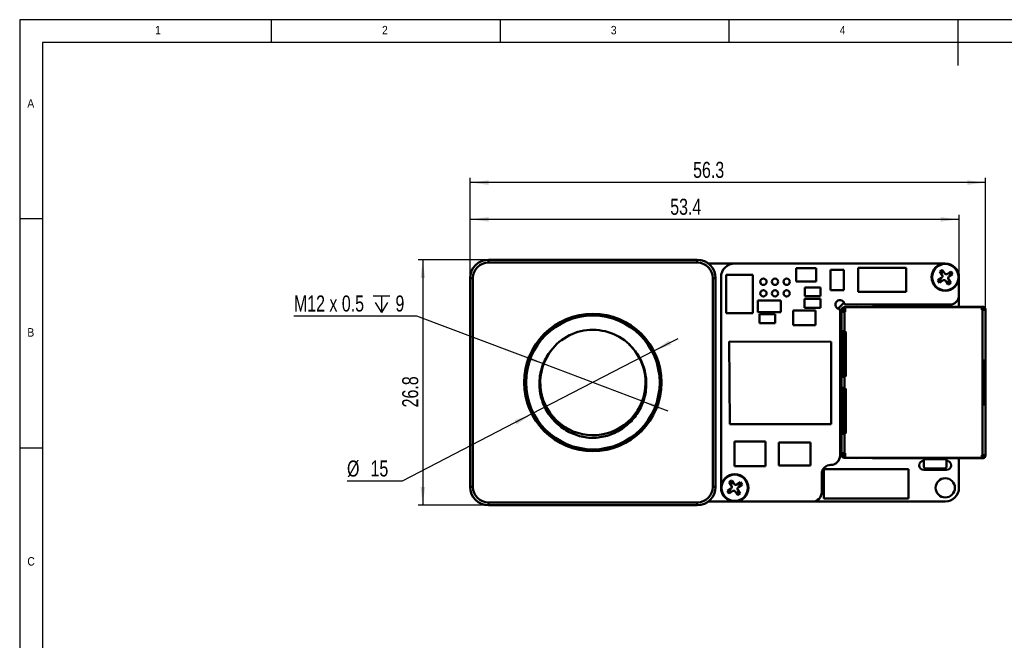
# Model space of a CAD drawing. Header units: millimetres. Extents: x 2 to 208, y 2 to 146.
# Tile 2 of 8: x 2 to 110, y 78 to 146. Entities that reach past the tile are written whole.
import ezdxf

# ---------------------------------------------------------------- set-up
doc = ezdxf.new("R2010")
doc.units = ezdxf.units.MM
doc.header["$LTSCALE"] = 0.5
doc.layers.add('DIM', color=82, linetype='Continuous')
doc.layers.add('TEXT', color=5, linetype='Continuous')
doc.layers.add('SOL', color=7, linetype='Continuous', lineweight=50)
doc.styles.add('SLDTEXTSTYLE1', font='GOTHIC.TTF', dxfattribs={"width": 0.913})
doc.styles.add('SLDTEXTSTYLE4', font='ARIALNI.TTF', dxfattribs={"width": 0.87})
doc.styles.add('SLDTEXTSTYLE5', font='ARIALN.TTF', dxfattribs={"width": 0.87})
doc.dimstyles.new('SLDDIMSTYLE0', dxfattribs={"dimtxt": 1.75, "dimasz": 2, "dimexe": 0, "dimexo": 0.0625, "dimgap": 0.4375, "dimtad": 2, "dimrnd": 1e-09, "dimzin": 12, "dimdsep": 46, "dimtxsty": 'SLDTEXTSTYLE4', "dimsah": 1, "dimcen": 0.09, "dimadec": 0, "dimazin": 3, "dimtfac": 1, "dimtofl": 0, "dimtmove": 0, "dimatfit": 3, "dimfxl": 1, "dimfrac": 2, "dimtolj": 1, "dimtzin": 12, "dimarcsym": 0})
doc.dimstyles.new('SLDDIMSTYLE3', dxfattribs={"dimtxt": 1.75, "dimasz": 2, "dimexe": 0, "dimexo": 0.0625, "dimgap": 0.4375, "dimtad": 0, "dimtih": 1, "dimtoh": 1, "dimdec": 6, "dimrnd": 1e-09, "dimzin": 12, "dimdsep": 46, "dimtxsty": 'SLDTEXTSTYLE4', "dimsah": 1, "dimcen": 0, "dimadec": 0, "dimazin": 3, "dimtfac": 1, "dimtmove": 0, "dimatfit": 3, "dimfxl": 1, "dimfrac": 2, "dimtolj": 1, "dimtzin": 12, "dimarcsym": 0})
doc.dimstyles.new('SLDDIMSTYLE4', dxfattribs={"dimtxt": 1.75, "dimasz": 2, "dimexe": 0, "dimexo": 0.0625, "dimgap": 0.4375, "dimtad": 0, "dimtih": 1, "dimtoh": 1, "dimrnd": 1e-09, "dimzin": 12, "dimdsep": 46, "dimtxsty": 'SLDTEXTSTYLE4', "dimsah": 1, "dimcen": 0, "dimadec": 0, "dimazin": 3, "dimtfac": 1, "dimtmove": 0, "dimatfit": 3, "dimfxl": 1, "dimfrac": 2, "dimtolj": 1, "dimtzin": 12, "dimarcsym": 0})

# ---------------------------------------------------------------- blocks, each defined once
blk = doc.blocks.new('_D_10')
at = {"layer": 'DIM'}
for p, q in [((53.72, 119.79), (46.04, 119.79)), ((46.54, 119.79), (46.54, 92.99)), ((53.72, 92.99), (46.04, 92.99))]:
    blk.add_line(p, q, dxfattribs=at)
for points in [[(46.54, 119.79), (46.29, 117.79), (46.79, 117.79)], [(46.54, 92.99), (46.79, 94.99), (46.29, 94.99)]]:
    blk.add_solid(points, dxfattribs=at)
at = {"layer": 'DIM', "insert": (44.29, 103.67), "char_height": 1.75, "attachment_point": 1, "rotation": 90, "style": 'SLDTEXTSTYLE5'}
blk.add_mtext('26.8', dxfattribs=at)
blk = doc.blocks.new('SW_SYMBOL_HOLE_DEPTH')
at = {"layer": 'DIM', "color": 0}
for p, q in [((0, 437.5), (400, 437.5)), ((50, 277.5), (200, 37.5)), ((200, 437.5), (200, 37.5)), ((350, 277.5), (200, 37.5))]:
    blk.add_line(p, q, dxfattribs=at)
blk = doc.blocks.new('_D_11')
at = {"layer": 'DIM'}
for p, q in [((45.9, 113.64), (32.46, 113.64)), ((59.74, 108.42), (45.9, 113.64)), ((70.5, 104.36), (59.74, 108.42)), ((70.5, 104.36), (73.31, 103.3))]:
    blk.add_line(p, q, dxfattribs=at)
for start, end in [(143.0889, 164.3101), (334.3706, 36.5)]:
    blk.add_arc((65.12, 106.39), 5.75, start, end, dxfattribs=at)
for points in [[(59.74, 108.42), (57.96, 109.36), (57.78, 108.89)], [(70.5, 104.36), (72.28, 103.42), (72.46, 103.89)]]:
    blk.add_solid(points, dxfattribs=at)
at = {"layer": 'DIM', "xscale": 0.0045117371, "yscale": 0.0045117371, "zscale": 0.0045117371}
blk.add_blockref('SW_SYMBOL_HOLE_DEPTH', (41.12, 113.88), dxfattribs=at)
at = {"layer": 'DIM', "char_height": 1.75, "attachment_point": 1, "style": 'SLDTEXTSTYLE5'}
for s, insert in [('M12 x 0.5', (32.46, 115.89)), ('9', (43.55, 115.89))]:
    blk.add_mtext(s, dxfattribs=dict(at, insert=insert))
blk = doc.blocks.new('_D_12')
at = {"layer": 'DIM'}
for p, q in [((71.78, 109.83), (74.45, 111.21)), ((71.78, 109.83), (58.46, 102.95)), ((58.46, 102.95), (44.27, 95.62)), ((44.27, 95.62), (38.26, 95.62))]:
    blk.add_line(p, q, dxfattribs=at)
for points in [[(71.78, 109.83), (73.67, 110.53), (73.44, 110.97)], [(58.46, 102.95), (56.56, 102.25), (56.79, 101.81)]]:
    blk.add_solid(points, dxfattribs=at)
at = {"layer": 'DIM', "char_height": 1.75, "attachment_point": 1, "style": 'SLDTEXTSTYLE5'}
for s, insert in [('%%c', (38.26, 97.87)), ('15', (40.83, 97.88))]:
    blk.add_mtext(s, dxfattribs=dict(at, insert=insert))
blk = doc.blocks.new('_D_13')
at = {"layer": 'DIM'}
for p, q in [((51.72, 117.79), (51.72, 128.72)), ((108.02, 128.22), (51.72, 128.22)), ((108.02, 114.32), (108.02, 128.72))]:
    blk.add_line(p, q, dxfattribs=at)
for points in [[(51.72, 128.22), (53.72, 127.97), (53.72, 128.47)], [(108.02, 128.22), (106.02, 128.47), (106.02, 127.97)]]:
    blk.add_solid(points, dxfattribs=at)
at = {"layer": 'DIM', "insert": (76.07, 130.48), "char_height": 1.75, "attachment_point": 1, "style": 'SLDTEXTSTYLE5'}
blk.add_mtext('56.3', dxfattribs=at)
blk = doc.blocks.new('_D_14')
at = {"layer": 'DIM'}
for p, q in [((51.72, 117.79), (51.72, 124.7)), ((105.12, 124.2), (51.72, 124.2)), ((105.12, 117.89), (105.12, 124.7))]:
    blk.add_line(p, q, dxfattribs=at)
for points in [[(51.72, 124.2), (53.72, 123.95), (53.72, 124.45)], [(105.12, 124.2), (103.12, 124.45), (103.12, 123.95)]]:
    blk.add_solid(points, dxfattribs=at)
at = {"layer": 'DIM', "insert": (73.57, 126.45), "char_height": 1.75, "attachment_point": 1, "style": 'SLDTEXTSTYLE5'}
blk.add_mtext('53.4', dxfattribs=at)

msp = doc.modelspace()

# ---------------------------------------------------------------- linework, layer by layer
at = {"layer": 'SOL'}
for p, q in [((53.7186554, 119.790252), (53.7186554, 119.490252)), ((53.7186554, 119.790252), (76.5186554, 119.790252)), ((76.5186554, 119.490252), (53.7186554, 119.490252)), ((76.5186554, 119.790252), (76.5186554, 119.490252)), ((80.6174999, 119.390252), (77.7186554, 119.390252)), ((80.6186554, 119.390252), (103.6186554, 119.390252)), ((87.3182537, 118.8580535), (89.5182544, 118.8580535)), ((87.3182537, 117.4080539), (87.3182537, 118.8580535)), ((89.5182544, 118.8580535), (89.5182544, 117.4080539)), ((91.0968568, 116.4742498), (91.0968568, 118.6742505)), ((91.0968568, 118.6742505), (92.5468565, 118.6742505)), ((92.5468565, 118.6742505), (92.5468565, 116.4742498)), ((94.0951555, 118.9204522), (99.3529555, 118.9204522)), ((94.0951555, 116.2788522), (94.0951555, 118.9204522)), ((99.3529555, 118.9204522), (99.3529555, 116.2788522)), ((103.0114341, 118.5088652), (103.2960716, 118.6948263)), ((103.2739673, 118.1070241), (103.0114341, 118.5088652)), ((103.144061, 118.3058625), (103.4286985, 118.4918235)), ((103.2960716, 118.6948263), (103.5586048, 118.2929851)), ((103.8354274, 118.2349401), (104.2372686, 118.4974733)), ((104.0342659, 118.3648464), (104.2202269, 118.0802089)), ((104.2372686, 118.4974733), (104.4232296, 118.2128358)), ((51.7186554, 94.990252), (51.7186554, 117.790252)), ((51.7186554, 117.790252), (52.0186554, 117.790252)), ((52.0186554, 117.790252), (52.0186554, 94.990252)), ((78.2186554, 94.990252), (78.2186554, 117.790252)), ((78.5186554, 117.790252), (78.2186554, 117.790252)), ((78.5186554, 117.790252), (78.5186554, 94.990252)), ((79.1186554, 94.890252), (79.1186554, 117.890252)), ((79.6784595, 118.1502566), (82.5784588, 118.1502566)), ((79.6784595, 113.9502548), (79.6784595, 118.1502566)), ((82.5784588, 118.1502566), (82.5784588, 113.9502548)), ((89.5182544, 117.4080539), (87.3182537, 117.4080539)), ((102.8140811, 117.5676682), (103.2159223, 117.8302014)), ((103.0000421, 117.2830307), (102.8140811, 117.5676682)), ((103.4018833, 117.5455639), (103.0000421, 117.2830307)), ((103.2030449, 117.4156577), (103.0170839, 117.7002951)), ((103.9412391, 117.0856778), (103.678706, 117.4875189)), ((104.0932497, 117.4746415), (103.8086122, 117.2886805)), ((104.2258766, 117.2716388), (103.9412391, 117.0856778)), ((103.9633435, 117.6734799), (104.2258766, 117.2716388)), ((104.4232296, 118.2128358), (104.0213884, 117.9503026)), ((105.1186554, 117.890252), (105.1186554, 115.890252)), ((88.2794578, 116.7792538), (88.2794578, 115.8292532)), ((89.9794594, 116.7792538), (88.2794578, 116.7792538)), ((89.9794594, 115.8292532), (89.9794594, 116.7792538)), ((92.5468565, 116.4742498), (91.0968568, 116.4742498)), ((99.3529555, 116.2788522), (94.0951555, 116.2788522)), ((83.1550552, 115.3290528), (85.6550553, 115.3290528)), ((83.1550552, 114.0790528), (83.1550552, 115.3290528)), ((85.6550553, 115.3290528), (85.6550553, 114.0790528)), ((88.2290532, 114.5592527), (88.2290532, 115.5092533)), ((88.2290532, 115.5092533), (89.9790522, 115.5092533)), ((88.2794578, 115.8292532), (89.9794594, 115.8292532)), ((89.9790522, 115.5092533), (89.9790522, 114.5592527)), ((91.899472, 114.440697), (92.5682104, 115.1094354)), ((105.1186554, 114.6657439), (105.1186554, 115.890252)), ((85.6550553, 114.0790528), (83.1550552, 114.0790528)), ((86.9912559, 114.2340533), (89.4396584, 114.2340533)), ((86.9912559, 112.6340514), (86.9912559, 114.2340533)), ((89.9790522, 114.5592527), (88.2290532, 114.5592527)), ((89.4396584, 114.2340533), (89.4396584, 112.6340514)), ((92.1186554, 114.390252), (92.1186554, 98.390252)), ((92.2691706, 114.2657428), (92.2727605, 114.3157428)), ((92.2691706, 114.1220936), (92.2691708, 111.9843919)), ((92.2727605, 114.1157428), (92.2691706, 114.1220936)), ((92.2727605, 114.3157428), (92.5325681, 114.3157428)), ((92.5191706, 114.2657428), (92.5191706, 114.1220936)), ((92.5191711, 114.2657428), (92.5191706, 114.2657428)), ((92.5191711, 114.1220928), (92.5191711, 114.2657428)), ((104.1186554, 114.890252), (92.6186554, 114.890252)), ((92.6691706, 114.6157428), (92.6191706, 114.6157428)), ((92.6191706, 114.3657428), (92.6691706, 114.3657428)), ((92.6191706, 114.3157428), (92.6191706, 114.1157428)), ((92.6691711, 114.3157428), (92.6191706, 114.3157428)), ((92.6191706, 114.1157428), (92.6191708, 111.984392)), ((92.6191706, 114.1157428), (92.6691706, 114.1157428)), ((92.6691706, 114.6157428), (107.6191706, 114.6157441)), ((92.6691706, 114.6157428), (92.6691706, 114.1157428)), ((93.9239834, 114.6469124), (93.848286, 114.6157429)), ((93.9239834, 114.6469124), (93.9368179, 114.6157429)), ((93.9239834, 114.6469124), (93.9239835, 114.6469124)), ((93.936818, 114.6157429), (93.9239835, 114.6469124)), ((107.6691706, 114.6657441), (95.8191706, 114.6657431)), ((101.2691711, 114.890252), (101.2691711, 114.7657435)), ((101.2691711, 114.7657435), (103.7691711, 114.7657438)), ((103.7691711, 114.7657438), (103.7691711, 114.890252)), ((107.6191706, 114.6157441), (107.6191706, 114.3157441)), ((107.6191706, 114.3157441), (107.6191706, 114.6157441)), ((107.6191706, 114.6157441), (107.6191706, 114.6157441)), ((107.6191706, 114.4157441), (107.6691706, 114.4157441)), ((107.6191706, 114.3157441), (107.6691706, 114.3157441)), ((107.6191706, 114.3157441), (107.6191706, 114.3157441)), ((107.6691711, 108.7907441), (107.6691706, 114.3157441)), ((107.7691706, 114.4157441), (107.7691706, 114.3157441)), ((107.7691706, 114.4157441), (108.0045808, 114.4157441)), ((108.0179429, 114.3450335), (108.0191706, 114.3157466)), ((108.0191711, 108.7907441), (108.0191706, 114.3157466)), ((108.0191726, 98.4657414), (108.0191712, 114.3157446)), ((82.5784588, 113.9502548), (79.6784595, 113.9502548)), ((83.3264548, 113.8328541), (83.3264548, 112.8828535)), ((85.0264565, 113.8328541), (83.3264548, 113.8328541)), ((85.0264565, 112.8828535), (85.0264565, 113.8328541)), ((83.3264548, 112.8828535), (85.0264565, 112.8828535)), ((89.4396584, 112.6340514), (86.9912559, 112.6340514)), ((92.2691708, 111.9843919), (92.2727607, 111.9907428)), ((92.2727607, 111.9907428), (92.5691708, 111.9907428)), ((92.5191708, 111.9843919), (92.5191708, 111.7907428)), ((92.5191717, 106.9970928), (92.5191713, 111.9843925)), ((92.5691708, 111.9907428), (92.6191708, 111.984392)), ((108.0191709, 112.3907441), (108.019171, 112.3907441)), ((108.0191712, 109.7907441), (108.0191709, 112.3907441)), ((108.019171, 112.7744076), (108.0191711, 112.7744076)), ((108.019171, 112.3907441), (108.019171, 112.5907441)), ((108.0191711, 112.5907441), (108.0191712, 112.3907441)), ((108.0191712, 112.3907441), (108.0191713, 112.3907441)), ((108.0191713, 112.3907441), (108.0191723, 100.3907441)), ((80.0162558, 110.8724535), (91.1668558, 110.8470535)), ((80.0670558, 101.8554535), (80.0162558, 110.8724535)), ((91.1668558, 110.8470535), (91.1668558, 101.8554535)), ((92.5191708, 111.7907428), (92.2691708, 111.7907428)), ((92.2691708, 111.7907428), (92.2691712, 107.1907428)), ((92.5191708, 111.7907428), (92.5191712, 107.1907428)), ((92.7691708, 111.7457423), (92.6691713, 111.6457428)), ((92.6691713, 111.6457428), (92.6691714, 110.6657428)), ((92.7691708, 111.7907428), (92.7691712, 107.1907428)), ((92.1186554, 110.1707427), (92.269171, 110.1707428)), ((92.1186554, 109.7507427), (92.269171, 109.7507428)), ((92.5191714, 110.1707428), (92.769171, 110.1707428)), ((92.5191715, 109.7507428), (92.669171, 109.7507428)), ((92.669171, 110.0407428), (92.6691713, 107.0175377)), ((92.6691714, 110.6657428), (92.7691709, 110.6657428)), ((108.019171, 109.7907441), (108.0191712, 109.7907441)), ((108.0191711, 108.7907441), (108.019171, 109.7907441)), ((92.1186554, 109.1507427), (92.2691711, 109.1507428)), ((92.1186554, 108.7307427), (92.2691711, 108.7307428)), ((92.5191715, 109.1507428), (92.6691711, 109.1507428)), ((92.5191715, 108.7307428), (92.6691711, 108.7307428)), ((107.6691711, 108.7907441), (107.6691715, 103.9907441)), ((107.6691711, 108.7907441), (107.6691711, 108.7907441)), ((107.6691715, 103.9907441), (107.6691711, 108.7907441)), ((107.7691715, 103.9907441), (107.7691711, 108.7907441)), ((107.7691711, 108.6907441), (107.7691712, 108.6907441)), ((107.7691715, 104.0907441), (107.7691711, 108.6907441)), ((107.7691712, 108.6907441), (107.7691712, 108.7907441)), ((92.1186554, 108.1307427), (92.2691712, 108.1307428)), ((92.1186554, 107.7107427), (92.2691712, 107.7107428)), ((92.5191716, 108.1307428), (92.6691712, 108.1307428)), ((92.5191716, 107.7107428), (92.6691712, 107.7107428)), ((92.1186554, 107.1107427), (92.2691713, 107.1107428)), ((92.1186554, 106.6907427), (92.2691713, 106.6907428)), ((92.2691712, 107.1907428), (92.5191712, 107.1907428)), ((92.2691713, 106.9970936), (92.2691714, 105.7843919)), ((92.2727611, 106.9907428), (92.2691713, 106.9970936)), ((92.5691712, 106.9907428), (92.2727611, 106.9907428)), ((92.5191712, 107.1907428), (92.5191713, 106.9970936)), ((92.5191717, 107.1107428), (92.6691713, 107.1107428)), ((92.6191712, 106.9970936), (92.5691712, 106.9907428)), ((92.6191712, 106.9970936), (92.6191713, 105.784392)), ((92.1186554, 106.0907427), (92.2691713, 106.0907428)), ((92.1186554, 105.6707427), (92.2691714, 105.6707428)), ((92.2691714, 105.7843919), (92.2727612, 105.7907428)), ((92.5191714, 105.5907428), (92.2691714, 105.5907428)), ((92.2691714, 105.5907428), (92.2691718, 100.9907428)), ((92.2727612, 105.7907428), (92.5691713, 105.7907428)), ((92.5191714, 105.7843919), (92.5191714, 105.5907428)), ((92.5191714, 105.5907428), (92.5191718, 100.9907428)), ((92.5191722, 100.7970928), (92.5191718, 105.7843925)), ((92.5191718, 105.6707428), (92.6691714, 105.6707428)), ((92.5691713, 105.7907428), (92.6191713, 105.784392)), ((92.6691714, 105.7639479), (92.6691716, 102.7407428)), ((92.7691714, 105.5907428), (92.7691718, 100.9907428)), ((92.1186554, 105.0707427), (92.2691714, 105.0707428)), ((92.1186554, 104.6507427), (92.2691715, 104.6507428)), ((92.5191719, 105.0707428), (92.6691714, 105.0707428)), ((92.5191719, 104.6507428), (92.6691715, 104.6507428)), ((92.1186554, 104.0507427), (92.2691715, 104.0507428)), ((92.1186554, 103.6307427), (92.2691716, 103.6307428)), ((92.519172, 104.0507428), (92.6691715, 104.0507428)), ((92.519172, 103.6307428), (92.6691716, 103.6307428)), ((107.669172, 98.4657441), (107.6691715, 103.9907441)), ((107.6691715, 103.9907441), (107.6691715, 103.9907441)), ((107.7691716, 104.0907441), (107.7691715, 104.0907441)), ((107.7691716, 103.9907441), (107.7691716, 104.0907441)), ((108.019172, 98.4657414), (108.0191715, 103.9907441)), ((108.0191716, 102.9907441), (108.0191715, 103.9907441)), ((92.1186554, 103.0307427), (92.2691716, 103.0307428)), ((92.1186554, 102.6107427), (92.2691716, 102.6107428)), ((92.519172, 103.0307428), (92.6691716, 103.0307428)), ((92.5191721, 102.6107428), (92.7691716, 102.6107428)), ((108.0191717, 102.9907441), (108.0191716, 102.9907441)), ((108.019172, 100.3907441), (108.0191717, 102.9907441)), ((91.1668558, 101.8554535), (80.0670558, 101.8554535)), ((92.6691721, 102.1157428), (92.6691722, 101.1357428)), ((92.6691721, 102.1157428), (92.7691717, 102.1157428)), ((92.6691722, 101.1357428), (92.7691718, 101.0357432)), ((92.2691718, 100.9907428), (92.5191718, 100.9907428)), ((92.2691718, 100.7970936), (92.269172, 98.6593919)), ((92.2727616, 100.7907428), (92.2691718, 100.7970936)), ((92.2727616, 100.7907428), (92.5691718, 100.7907428)), ((92.5191718, 100.9907428), (92.5191718, 100.7970936)), ((92.6191718, 100.7970936), (92.5691718, 100.7907428)), ((92.6191718, 100.7970936), (92.619172, 98.6657428)), ((108.0191721, 100.3907441), (108.019172, 100.3907441)), ((108.0191721, 100.1907441), (108.0191721, 100.3907441)), ((108.0191722, 100.3907441), (108.0191722, 100.1907441)), ((108.0191723, 100.3907441), (108.0191722, 100.3907441)), ((80.596856, 99.9504493), (80.596856, 97.2504496)), ((83.9968543, 99.9504493), (80.596856, 99.9504493)), ((83.9968543, 97.2504496), (83.9968543, 99.9504493)), ((85.4210527, 99.8196512), (85.4210527, 97.3304512)), ((85.4210527, 99.8196512), (88.9008527, 99.8196512)), ((88.9008527, 99.8196512), (88.9008527, 97.3304512)), ((108.0191722, 100.0070806), (108.0191721, 100.0070806)), ((92.269172, 98.6593919), (92.2727618, 98.6657428)), ((92.2727618, 98.4657428), (92.269172, 98.5157428)), ((92.5325695, 98.4657428), (92.2727618, 98.4657428)), ((92.519172, 98.6593919), (92.519172, 98.5157428)), ((92.519172, 98.5157428), (92.5191724, 98.5157428)), ((92.5191724, 98.5157428), (92.5191724, 98.6593925)), ((92.619172, 98.6657428), (92.669172, 98.6657428)), ((92.619172, 98.6657428), (92.619172, 98.4657428)), ((92.619172, 98.4657428), (92.6691725, 98.4657428)), ((92.619172, 98.4157428), (92.669172, 98.4157428)), ((92.619172, 98.1657428), (92.669172, 98.1657428)), ((92.669172, 98.6657428), (92.669172, 98.1657428)), ((92.669172, 98.1657428), (107.619172, 98.1657441)), ((93.8482874, 98.1657429), (93.9239848, 98.1345734)), ((93.9368193, 98.1657429), (93.9239848, 98.1345734)), ((93.9239848, 98.1345734), (93.9239849, 98.1345734)), ((93.9239849, 98.1345734), (93.9368194, 98.1657429)), ((95.819172, 98.1157431), (107.669172, 98.1157441)), ((103.7691726, 98.0157438), (101.2691726, 98.0157435)), ((101.2691726, 98.0157435), (101.2691727, 97.2907435)), ((103.7691727, 97.2907438), (103.7691726, 98.0157438)), ((105.1186554, 94.890252), (105.1186554, 98.1157439)), ((107.619172, 98.4657441), (107.669172, 98.4657441)), ((107.619172, 98.1657441), (107.619172, 98.4657441)), ((107.619172, 98.1657441), (107.619172, 98.4657441)), ((107.619172, 98.4657441), (107.619172, 98.4657441)), ((107.619172, 98.3657441), (107.669172, 98.3657441)), ((107.619172, 98.1657441), (107.619172, 98.1657441)), ((108.0045822, 98.3657441), (107.669172, 98.3657441)), ((108.019172, 98.4657441), (108.0179443, 98.4364548)), ((80.596856, 97.2504496), (83.9968543, 97.2504496)), ((85.4210527, 97.3304512), (88.9008527, 97.3304512)), ((90.3617702, 96.9371431), (90.3617702, 93.7371419)), ((99.6117695, 96.9371431), (90.3617702, 96.9371431)), ((99.6117695, 93.7371419), (99.6117695, 96.9371431)), ((101.2691714, 96.8407451), (103.7691714, 96.8407451)), ((101.5691727, 96.9907436), (103.4691727, 96.9907437)), ((103.4691727, 96.9907437), (103.4691727, 96.9907437)), ((103.7691727, 97.2907438), (103.7691726, 97.8407431)), ((103.7691727, 97.2907438), (103.7691727, 97.2907438)), ((90.1186554, 96.390252), (90.1186554, 94.390252)), ((52.0186554, 94.990252), (51.7186554, 94.990252)), ((78.2186554, 94.990252), (78.5186554, 94.990252)), ((79.8140811, 94.5676682), (80.2159223, 94.8302014)), ((80.0114341, 95.5088652), (80.2960716, 95.6948263)), ((80.2739673, 95.1070241), (80.0114341, 95.5088652)), ((80.2030449, 94.4156577), (80.0170839, 94.7002951)), ((80.144061, 95.3058625), (80.4286985, 95.4918235)), ((80.2960716, 95.6948263), (80.5586048, 95.2929851)), ((80.8354274, 95.2349401), (81.2372686, 95.4974733)), ((80.9633435, 94.6734799), (81.2258766, 94.2716388)), ((81.4232296, 95.2128358), (81.0213884, 94.9503026)), ((81.0342659, 95.3648464), (81.2202269, 95.0802089)), ((81.2372686, 95.4974733), (81.4232296, 95.2128358)), ((80.0000421, 94.2830307), (79.8140811, 94.5676682)), ((80.4018833, 94.5455639), (80.0000421, 94.2830307)), ((80.9412391, 94.0856778), (80.678706, 94.4875189)), ((81.0932497, 94.4746415), (80.8086122, 94.2886805)), ((81.2258766, 94.2716388), (80.9412391, 94.0856778)), ((90.3617702, 93.7371419), (99.6117695, 93.7371419)), ((53.7186554, 93.290252), (76.5186554, 93.290252)), ((53.7186554, 93.290252), (53.7186554, 92.990252)), ((76.5186554, 92.990252), (53.7186554, 92.990252)), ((76.5186554, 93.290252), (76.5186554, 92.990252)), ((77.7186554, 93.390252), (80.6175064, 93.390252)), ((89.1186554, 93.390252), (80.6186554, 93.390252)), ((89.1186554, 93.390252), (103.6186554, 93.390252))]:
    msp.add_line(p, q, dxfattribs=at)
for centre, radius in [((103.6186554, 117.890252), 1.4908691), ((103.6186554, 117.890252), 1.4904886), ((103.6186554, 117.890252), 1.4387579), ((83.7486554, 117.390252), 0.35), ((85.0186554, 117.390252), 0.35), ((86.2886554, 117.390252), 0.35), ((83.7486554, 116.120252), 0.35), ((85.0186554, 116.120252), 0.35), ((86.2886554, 116.120252), 0.35), ((65.1186554, 106.390252), 7.5), ((65.1186554, 106.390252), 7.3), ((80.6186554, 94.890252), 1.4908691), ((80.6186554, 94.890252), 1.4904886), ((80.6186554, 94.890252), 1.4387579), ((103.6186554, 94.890252), 1.05)]:
    msp.add_circle(centre, radius, dxfattribs=at)
for centre, radius, start, end in [((53.7186554, 117.790252), 2, 90, 180), ((53.7186554, 117.790252), 1.7, 90, 180), ((76.5186554, 117.790252), 2, 0, 90), ((76.5186554, 117.790252), 1.7, 0, 90), ((80.6174999, 117.8914075), 1.498845, 89.955830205, 180.044169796), ((103.6198173, 117.891414), 1.4988385, 359.955581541, 90.044418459), ((103.1065335, 117.9976352), 0.2, 303.157619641, 33.157619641), ((103.5112721, 117.3781301), 0.2, 33.157619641, 123.157619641), ((103.7260386, 118.4023739), 0.2, 213.157619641, 303.157619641), ((104.1307773, 117.7828688), 0.2, 123.157619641, 213.157619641), ((92.1183937, 114.8905137), 0.5002617, 359.970033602, 270.029966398), ((104.1182931, 115.8906142), 1.0003623, 270.020746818, 359.979253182), ((65.1186554, 106.390252), 5.75, 36.499954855, 143.088936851), ((92.5691708, 111.7907428), 0.2, 0.000005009, 75.522492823), ((65.1242215, 106.3860842), 5.7480086, 141.303882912, 36.56635275), ((92.5691712, 107.1907428), 0.2, 284.477517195, 0.000005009), ((92.5691714, 105.5907428), 0.2, 0.000005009, 75.522492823), ((92.5691718, 100.9907428), 0.2, 284.477517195, 0.000005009), ((91.1182931, 98.3906142), 1.0003623, 270.020746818, 359.979253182), ((91.1190176, 96.3898898), 1.0003623, 90.020746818, 179.979253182), ((101.2691714, 97.3407441), 0.499999, 90, 270), ((103.7691714, 97.3407441), 0.499999, 270, 90), ((53.7186554, 94.990252), 2, 180, 270), ((53.7186554, 94.990252), 1.7, 180, 270), ((76.5186554, 94.990252), 1.7, 270, 0), ((76.5186554, 94.990252), 2, 270, 0), ((80.6175064, 94.889103), 1.4988515, 179.956078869, 270.043921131), ((80.1065335, 94.9976352), 0.2, 303.157619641, 33.157619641), ((80.7260386, 95.4023739), 0.2, 213.157619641, 303.157619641), ((81.1307773, 94.7828688), 0.2, 123.157619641, 213.157619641), ((103.6163922, 94.8925152), 1.5022649, 270.086316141, 359.913683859), ((80.5112721, 94.3781301), 0.2, 33.157619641, 123.157619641), ((89.1182931, 94.3906142), 1.0003623, 270.020746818, 359.979253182)]:
    msp.add_arc(centre, radius, start, end, dxfattribs=at)
for points in [[(92.2691706, 114.2657428), (92.2691706, 114.2488795), (92.2691706, 114.215153), (92.2691706, 114.1728463), (92.2691706, 114.1393903), (92.2691706, 114.1278592), (92.2691706, 114.1220936)], [(92.2727605, 114.3157428), (92.2829981, 114.3563713), (92.3034734, 114.4376284), (92.3856575, 114.5353805), (92.4941476, 114.6027571), (92.5774963, 114.6114142), (92.6191706, 114.6157428)], [(92.6191706, 114.1157428), (92.5774963, 114.1157428), (92.4941476, 114.1157428), (92.3856575, 114.1157428), (92.3034734, 114.1157428), (92.2829981, 114.1157428), (92.2727605, 114.1157428)], [(92.6191711, 114.3657428), (92.6060674, 114.3642396), (92.5798599, 114.3612333), (92.5468055, 114.3381084), (92.5236805, 114.3050539), (92.5206742, 114.2788465), (92.5191711, 114.2657428)], [(92.5325681, 114.3157428), (92.5375057, 114.3229753), (92.5473811, 114.3374402), (92.5686673, 114.3532172), (92.5929736, 114.3637631), (92.6104383, 114.3650829), (92.6191706, 114.3657428)], [(101.2691711, 114.6657435), (101.2691711, 114.6672467), (101.2691711, 114.670253), (101.2691711, 114.6933779), (101.2691711, 114.7264324), (101.2691711, 114.7526398), (101.2691711, 114.7657435)], [(103.7691711, 114.7657438), (103.7691711, 114.7526401), (103.7691711, 114.7264326), (103.7691711, 114.6933782), (103.7691711, 114.6702532), (103.7691711, 114.6672469), (103.7691711, 114.6657438)], [(107.6691706, 114.6657441), (107.7065666, 114.6622702), (107.7813586, 114.6553225), (107.8815288, 114.6006525), (107.9625398, 114.520278), (107.9905672, 114.4505887), (108.0045808, 114.4157441)], [(107.6691706, 114.4157441), (107.6822743, 114.4142409), (107.7084817, 114.4112346), (107.7415362, 114.3881097), (107.7646611, 114.3550552), (107.7676675, 114.3288478), (107.7691706, 114.3157441)], [(108.0045808, 114.3157441), (107.9905672, 114.3157441), (107.9625399, 114.3157441), (107.8815288, 114.3157441), (107.7813586, 114.3157441), (107.7065666, 114.3157441), (107.6691706, 114.3157441)], [(108.0191712, 114.3157446), (108.0139101, 114.3616075), (108.0033879, 114.4533334), (107.9224506, 114.5690239), (107.8067599, 114.649961), (107.7150341, 114.6604831), (107.6691711, 114.6657441)], [(92.2691708, 111.9843919), (92.2691708, 111.9768582), (92.2691708, 111.9617908), (92.2691708, 111.9152013), (92.2691708, 111.8567073), (92.2691708, 111.8127309), (92.2691708, 111.7907428)], [(108.019171, 112.5907441), (108.019171, 112.6072254), (108.019171, 112.6401879), (108.019171, 112.686624), (108.019171, 112.7272339), (108.019171, 112.7595286), (108.019171, 112.7816174), (108.019171, 112.7918846), (108.019171, 112.7907226), (108.019171, 112.7798459), (108.019171, 112.7744076)], [(108.0191711, 112.7744076), (108.0191711, 112.7798459), (108.0191711, 112.7907226), (108.0191711, 112.7918846), (108.0191711, 112.7816174), (108.0191711, 112.7595286), (108.0191711, 112.7272339), (108.0191711, 112.686624), (108.0191711, 112.6401879), (108.0191711, 112.6072254), (108.0191711, 112.5907441)], [(107.6691711, 108.7907441), (107.7150341, 108.7907441), (107.80676, 108.7907441), (107.9224507, 108.7907441), (108.0033879, 108.7907441), (108.01391, 108.7907441), (108.0191711, 108.7907441)], [(92.2691712, 107.1907428), (92.2691712, 107.1687546), (92.2691713, 107.1247782), (92.2691713, 107.0662842), (92.2691713, 107.0196947), (92.2691713, 107.0046273), (92.2691713, 106.9970936)], [(92.2691714, 105.7843919), (92.2691714, 105.7768582), (92.2691714, 105.7617908), (92.2691714, 105.7152013), (92.2691714, 105.6567073), (92.2691714, 105.6127309), (92.2691714, 105.5907428)], [(108.0191715, 103.9907441), (108.0139102, 103.9907441), (108.0033875, 103.9907441), (107.9224502, 103.9907441), (107.8067598, 103.9907441), (107.7150343, 103.9907441), (107.6691715, 103.9907441)], [(92.2691718, 100.9907428), (92.2691718, 100.9687546), (92.2691718, 100.9247782), (92.2691718, 100.8662842), (92.2691718, 100.8196947), (92.2691718, 100.8046273), (92.2691718, 100.7970936)], [(108.0191721, 99.9907441), (108.0191721, 99.9937504), (108.0191721, 99.9997631), (108.0191721, 100.0460129), (108.0191721, 100.1121219), (108.0191721, 100.1645367), (108.0191721, 100.1907441)], [(108.0191722, 100.1907441), (108.0191722, 100.1645367), (108.0191722, 100.1121219), (108.0191722, 100.0460129), (108.0191722, 99.9997631), (108.0191722, 99.9937504), (108.0191722, 99.9907441)], [(108.0191721, 100.0070806), (108.0191721, 100.0023371), (108.0191721, 99.9928501), (108.0191721, 99.9914461), (108.0191721, 99.9907441)], [(108.0191722, 99.9907441), (108.0191722, 99.9914461), (108.0191722, 99.9928501), (108.0191722, 100.0023371), (108.0191722, 100.0070806)], [(92.269172, 98.6593919), (92.269172, 98.6536263), (92.269172, 98.6420952), (92.269172, 98.6086393), (92.269172, 98.5663325), (92.269172, 98.532606), (92.269172, 98.5157428)], [(92.2727618, 98.6657428), (92.2829995, 98.6657428), (92.3034748, 98.6657428), (92.3856589, 98.6657428), (92.4941489, 98.6657428), (92.5774976, 98.6657428), (92.619172, 98.6657428)], [(92.619172, 98.1657428), (92.5774977, 98.1700713), (92.494149, 98.1787285), (92.3856589, 98.246105), (92.3034748, 98.3438571), (92.2829995, 98.4251142), (92.2727618, 98.4657428)], [(92.6191725, 98.4157428), (92.6060687, 98.4172459), (92.5798613, 98.4202523), (92.5468068, 98.4433772), (92.5236819, 98.4764317), (92.5206756, 98.5026391), (92.5191724, 98.5157428)], [(92.619172, 98.4157428), (92.6104397, 98.4164027), (92.592975, 98.4177225), (92.5686687, 98.4282684), (92.5473825, 98.4440454), (92.5375071, 98.4585103), (92.5325695, 98.4657428)], [(101.2691726, 98.0157435), (101.2691726, 98.0288472), (101.2691726, 98.0550547), (101.2691726, 98.0881091), (101.2691726, 98.1112341), (101.2691726, 98.1142404), (101.2691726, 98.1157435)], [(103.7691726, 98.1157438), (103.7691726, 98.1142406), (103.7691726, 98.1112343), (103.7691726, 98.0881094), (103.7691726, 98.0550549), (103.7691726, 98.0288475), (103.7691726, 98.0157438)], [(107.669172, 98.4657441), (107.706568, 98.4657441), (107.78136, 98.4657441), (107.8815302, 98.4657441), (107.9625412, 98.4657441), (107.9905685, 98.4657441), (108.0045822, 98.4657441)], [(108.0045822, 98.3657441), (107.9905686, 98.3308995), (107.9625413, 98.2612103), (107.8815302, 98.1808357), (107.7813601, 98.1261658), (107.706568, 98.119218), (107.669172, 98.1157441)], [(107.6691726, 98.1157441), (107.7150356, 98.1210052), (107.8067615, 98.1315273), (107.9224522, 98.2124645), (108.0033894, 98.3281552), (108.0139115, 98.4198812), (108.0191726, 98.4657441)], [(101.2691727, 97.2907435), (101.2736821, 97.2514324), (101.2827011, 97.1728102), (101.3520759, 97.0736467), (101.4512394, 97.004272), (101.5298616, 96.995253), (101.5691727, 96.9907436)], [(103.4691727, 96.9907437), (103.5084838, 96.9952532), (103.587106, 97.0042722), (103.6862695, 97.0736469), (103.7556443, 97.1728104), (103.7646632, 97.2514326), (103.7691727, 97.2907438)], [(103.4691727, 96.9907437), (103.5084838, 96.9952532), (103.587106, 97.0042722), (103.6862695, 97.0736469), (103.7556443, 97.1728104), (103.7646632, 97.2514326), (103.7691727, 97.2907438)]]:
    msp.add_open_spline(points, degree=3, dxfattribs=at)
for points, knots in [([(92.5325681, 114.3157428), (92.5281059, 114.3063253), (92.5204711, 114.2902119), (92.5195524, 114.2729259), (92.5191706, 114.2657428)], [0, 0, 0, 0, 0.5844506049, 1, 1, 1, 1]), ([(95.6032913, 114.615743), (95.6240031, 114.6261407), (95.6910455, 114.659797), (95.7668115, 114.6633132), (95.8191706, 114.6657431)], [0, 0, 0, 0, 0.30893575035, 1, 1, 1, 1]), ([(108.0045808, 114.4157441), (108.006434, 114.4091158), (108.0100539, 114.3961682), (108.0138578, 114.3773085), (108.0165388, 114.3598234), (108.0174697, 114.3500177), (108.0179429, 114.3450335)], [0, 0, 0, 0, 0.2579724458, 0.503916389, 0.7478419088, 1, 1, 1, 1]), ([(108.0179429, 114.3450335), (108.0174697, 114.3405279), (108.0165388, 114.3316638), (108.0138578, 114.3224734), (108.0100539, 114.3167086), (108.006434, 114.3160707), (108.0045808, 114.3157441)], [0, 0, 0, 0, 0.252158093, 0.4960836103, 0.7420275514, 1, 1, 1, 1]), ([(60.5211353, 109.8435561), (60.3536354, 109.6312967), (60.2012676, 109.4073372), (59.927601, 108.9353959), (59.8073205, 108.6882738), (59.6042682, 108.1857073), (59.520543, 107.928438), (59.3888443, 107.4018767), (59.3407774, 107.130476), (59.2551171, 106.3186506), (59.2729939, 105.7780563), (59.461999, 104.6981404), (59.6290645, 104.1829939), (59.9850701, 103.4491428), (60.1225202, 103.2100703), (60.4253579, 102.7593078), (60.5911138, 102.5455216), (60.9510613, 102.1409466), (61.1462991, 101.949276), (61.5618433, 101.5940099), (61.7795875, 101.4323426), (62.2343698, 101.1398983), (62.4714089, 101.0091228), (62.965218, 100.7791621), (63.2221176, 100.6803488), (63.9983255, 100.4407908), (64.5308377, 100.3518581), (65.0789607, 100.3363821)], [0, 0, 0, 0, 0.0625, 0.0625, 0.125, 0.125, 0.1875, 0.1875, 0.25, 0.25, 0.375, 0.375, 0.5, 0.5, 0.5625, 0.5625, 0.625, 0.625, 0.6875, 0.6875, 0.75, 0.75, 0.8125, 0.8125, 0.875, 0.875, 1, 1, 1, 1]), ([(65.0789607, 100.3363821), (65.3537183, 100.340535), (65.6266352, 100.362958), (66.1686997, 100.4452141), (66.43703, 100.5051985), (66.9577278, 100.6594309), (67.2116442, 100.7538767), (67.7066077, 100.9774394), (67.9493908, 101.1077153), (68.643264, 101.5442784), (69.0583786, 101.8925048), (69.6095338, 102.5010008), (69.7795103, 102.7169714), (70.0853945, 103.1653022), (70.2225146, 103.3989633), (70.4649846, 103.8853532), (70.5709737, 104.1402341), (70.744133, 104.6578146), (70.8118585, 104.9203951), (70.9104537, 105.4529657), (70.9413257, 105.7229552), (70.9648638, 106.270615), (70.9571731, 106.5445645), (70.9042984, 107.0844456), (70.859178, 107.3516998), (70.7311818, 107.8807797), (70.6474423, 108.1442459), (70.3457111, 108.9036088), (70.0769438, 109.3766034), (69.740835, 109.8104794)], [0, 0, 0, 0, 0.0625, 0.0625, 0.125, 0.125, 0.1875, 0.1875, 0.25, 0.25, 0.375, 0.375, 0.4375, 0.4375, 0.5, 0.5, 0.5625, 0.5625, 0.625, 0.625, 0.6875, 0.6875, 0.75, 0.75, 0.8125, 0.8125, 0.875, 0.875, 1, 1, 1, 1]), ([(69.727643, 109.8010582), (69.6902043, 109.8611), (69.5230744, 110.1291319), (69.2851578, 110.3405069), (69.1005369, 110.5045317)], [0, 0, 0, 0, 0.2240097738, 1, 1, 1, 1]), ([(92.769171, 110.0407428), (92.7650706, 110.0407428), (92.728076, 110.0407428), (92.6841774, 110.0407428), (92.6741731, 110.0407428), (92.669171, 110.0407428)], [0, 0, 0, 0, 0.0586694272, 0.5293347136, 1, 1, 1, 1]), ([(92.6691716, 102.7407428), (92.6741738, 102.7407428), (92.6841781, 102.7407428), (92.7280767, 102.7407428), (92.7650713, 102.7407428), (92.7691716, 102.7407428)], [0, 0, 0, 0, 0.4706652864, 0.9413305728, 1, 1, 1, 1]), ([(92.5325695, 98.4657428), (92.5286619, 98.4736873), (92.5208066, 98.489658), (92.5197187, 98.5070182), (92.519172, 98.5157428)], [0, 0, 0, 0, 0.4974398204, 1, 1, 1, 1]), ([(95.819172, 98.1157431), (95.7668129, 98.1181729), (95.691047, 98.1216891), (95.6240045, 98.1553454), (95.6032927, 98.165743)], [0, 0, 0, 0, 0.69106424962, 1, 1, 1, 1]), ([(107.769172, 98.4657441), (107.7692011, 98.4646597), (107.7692593, 98.4624896), (107.7679194, 98.4457474), (107.7608142, 98.4229657), (107.7462192, 98.4001616), (107.7257939, 98.3818919), (107.6997269, 98.3685225), (107.6796589, 98.3666977), (107.669172, 98.3657441)], [0, 0, 0, 0, 0.1568827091, 0.3139336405, 0.4645265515, 0.5946280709, 0.7173506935, 0.8522975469, 1, 1, 1, 1]), ([(108.0045822, 98.4657441), (108.0064354, 98.4654175), (108.0100553, 98.4647796), (108.0138591, 98.4590149), (108.0165402, 98.4498245), (108.0174711, 98.4409604), (108.0179443, 98.4364548)], [0, 0, 0, 0, 0.25797244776, 0.50391638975, 0.74784190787, 1, 1, 1, 1]), ([(108.0179443, 98.4364548), (108.0174711, 98.4314706), (108.0165402, 98.4216649), (108.0138591, 98.4041798), (108.0100553, 98.3853201), (108.0064354, 98.3723725), (108.0045822, 98.3657441)], [0, 0, 0, 0, 0.2521580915, 0.4960836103, 0.7420275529, 1, 1, 1, 1])]:
    msp.add_open_spline(points, degree=3, knots=knots, dxfattribs=at)
at = {"layer": 'TEXT'}
for p, q in [((207.5, 146), (2.5, 146)), ((2.5, 146), (2.5, 2.5)), ((30, 143.5), (30, 146)), ((55, 146), (55, 143.5)), ((80, 143.5), (80, 146)), ((105, 146), (105, 141)), ((205, 143.5), (5, 143.5)), ((5, 143.5), (5, 5)), ((5, 124.25), (2.5, 124.25)), ((2.5, 99.25), (5, 99.25))]:
    msp.add_line(p, q, dxfattribs=at)

# ---------------------------------------------------------------- texts
at = {"layer": 'TEXT', "char_height": 0.9260417, "attachment_point": 1, "style": 'SLDTEXTSTYLE1'}
for s, insert in [('1', (17.2916667, 145.3231553)), ('2', (42.0833333, 145.3231553)), ('3', (67.0833333, 145.3231553)), ('4', (92.0833333, 145.3231553)), ('A', (3.3333333, 137.3231533)), ('B', (3.3333333, 112.3231533)), ('C', (3.3333333, 87.3231533))]:
    msp.add_mtext(s, dxfattribs=dict(at, insert=insert))

# ---------------------------------------------------------------- dimensions: what is measured, and where the dimension line sits
at = {"layer": 'DIM'}
for base, p1, picture, middle in [((51.7186554, 128.2246834), (108.0191706, 114.3157466), '_D_13', (77.9844085, 128.2246834)), ((51.7186554, 124.1953386), (105.1186554, 117.890252), '_D_14', (75.4927024, 124.1953386))]:
    dim = msp.add_linear_dim(base=base, p1=p1, p2=(51.7186554, 117.790252), dimstyle='SLDDIMSTYLE0', dxfattribs=at)
    dim.commit()
    dim.dimension.update_dxf_attribs({"geometry": picture, "text_midpoint": middle, "dimtype": 160})
dim = msp.add_linear_dim(base=(46.5424855, 92.990252), p1=(53.7186554, 119.790252), p2=(53.7186554, 92.990252), angle=90, dimstyle='SLDDIMSTYLE0', dxfattribs=at)
dim.commit()
dim.dimension.update_dxf_attribs({"geometry": '_D_10', "text_midpoint": (46.5424855, 105.5872357), "dimtype": 160})
dim = msp.add_diameter_dim_2p(p1=(59.738422, 108.4189433), p2=(70.4988888, 104.3615607), text='M12 x 0.5{\\fGDT;x}9\\P', dimstyle='SLDDIMSTYLE3', override={"dimpost": '<>'}, dxfattribs=at)
dim.commit()
dim.dimension.update_dxf_attribs({"geometry": '_D_11', "text_midpoint": (38.5537006, 114.9838529), "dimtype": 163})
dim = msp.add_diameter_dim_2p(p1=(58.4553565, 102.947804), p2=(71.7819543, 109.8327), dimstyle='SLDDIMSTYLE4', dxfattribs=at)
dim.commit()
dim.dimension.update_dxf_attribs({"geometry": '_D_12', "text_midpoint": (40.6390373, 96.9737864), "dimtype": 163})

doc.saveas('drawing.dxf')
